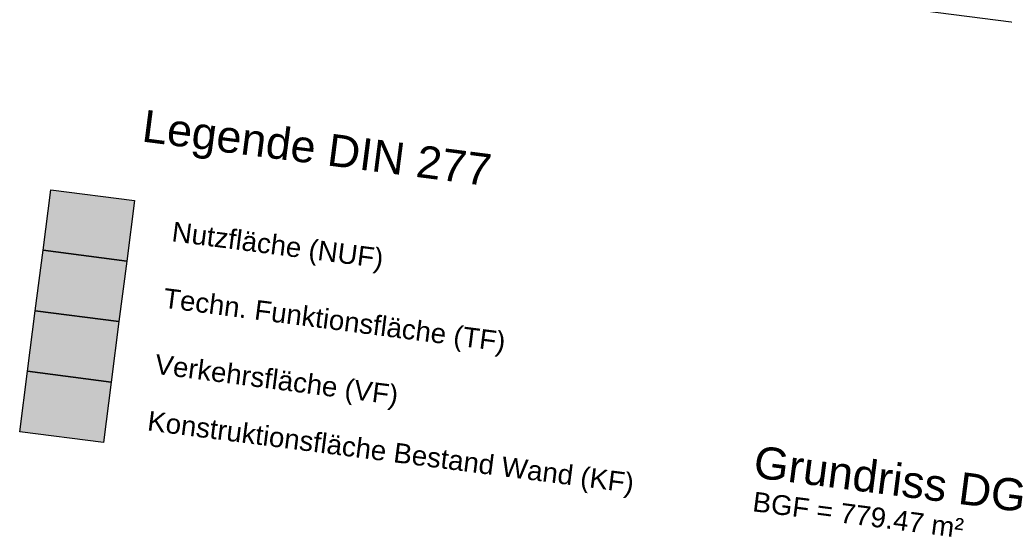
# Model space of a CAD drawing. Header units: metres. Extents: x 344110.3 to 344188.7, y 5709484.5 to 5709544.9.
# Tile 1 of 14: x 344113.3 to 344153.2, y 5709484.5 to 5709505.4. Entities that reach past the tile are written whole.
import ezdxf

# ---------------------------------------------------------------- set-up
doc = ezdxf.new("R2010")
doc.units = ezdxf.units.M
doc.layers.add('Bemassung', color=7, linetype='Continuous')
doc.layers.add('Legende', color=7, linetype='Continuous')
doc.layers.add('Text', color=7, linetype='Continuous', lineweight=13)
doc.styles.get("Standard").update_dxf_attribs({"font": 'arial.ttf'})
doc.dimstyles.new('1', dxfattribs={"dimtxt": 0.2, "dimasz": 0.005, "dimexe": 0.08, "dimexo": 0, "dimgap": 0.05, "dimtad": 3, "dimzin": 3, "dimdsep": 46, "dimtxsty": 'Standard', "dimblk": '1000hands_BEMPFEIL', "dimcen": 1, "dimdle": 0.08, "dimse1": 1, "dimse2": 1, "dimclre": 256, "dimazin": 2, "dimtfac": 1, "dimtix": 1, "dimtmove": 2, "dimatfit": 3, "dimldrblk": '1000hands_BEMPFEIL', "dimfxl": 1, "dimtolj": 1, "dimtzin": 0, "dimarcsym": 0})

# ---------------------------------------------------------------- blocks, each defined once
blk = doc.blocks.new('1000hands_BEMPFEIL')
at = {"color": 0}
for p, q in [((-25.4, 0), (25.4, 0)), ((-18, -18), (18, 18)), ((0, -25.4), (0, 25.4))]:
    blk.add_line(p, q, dxfattribs=at)
blk = doc.blocks.new('*D2')
at = {"layer": 'Bemassung', "color": 0, "lineweight": -2, "transparency": 16777216}
blk.add_line((344116.828, 5709510.066), (344161.617, 5709504.285), dxfattribs=at)
at = {"layer": 'Defpoints', "color": 0, "transparency": 16777216}
for p in [(344118.055, 5709519.613, 0.002), (344162.279, 5709509.372, 0.002), (344161.622, 5709504.284)]:
    blk.add_point(p, dxfattribs=at)
at = {"layer": 'Bemassung', "color": 0, "lineweight": -2, "transparency": 16777216, "xscale": 0.005, "yscale": 0.005, "zscale": 0.005}
for p, rotation in [((344116.823, 5709510.067), 172.6453569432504), ((344161.622, 5709504.284), 352.6453569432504)]:
    blk.add_blockref('1000hands_BEMPFEIL', p, dxfattribs=dict(at, rotation=rotation))
at = {"layer": 'Bemassung', "color": 0, "transparency": 16777216, "insert": (344139.242, 5709507.326), "char_height": 0.2, "attachment_point": 5, "rotation": 352.6454}
blk.add_mtext('\\A1;45.17', dxfattribs=at)

msp = doc.modelspace()

# ---------------------------------------------------------------- hatches: boundary and pattern name
at = {"layer": 'Legende'}
h = msp.add_hatch(color=134, dxfattribs=at)
h.dxf.hatch_style = 1
h.paths.add_polyline_path([(344117.932, 5709498.095), (344114.538, 5709498.533), (344114.221, 5709496.079), (344117.615, 5709495.641)])
h = msp.add_hatch(color=4, dxfattribs=at)
h.dxf.hatch_style = 1
h.paths.add_polyline_path([(344117.615, 5709495.641), (344114.221, 5709496.079), (344113.904, 5709493.626), (344117.298, 5709493.187)])
h = msp.add_hatch(color=254, dxfattribs=at)
h.dxf.hatch_style = 1
h.paths.add_polyline_path([(344117.298, 5709493.187), (344113.904, 5709493.626), (344113.587, 5709491.172), (344116.982, 5709490.734)])
h = msp.add_hatch(color=8, dxfattribs=at)
h.dxf.hatch_style = 1
h.paths.add_polyline_path([(344116.982, 5709490.734), (344113.587, 5709491.172), (344113.271, 5709488.718), (344116.665, 5709488.28)])

# ---------------------------------------------------------------- linework, layer by layer
for points in [[(344114.538, 5709498.533), (344117.932, 5709498.095), (344117.615, 5709495.641), (344114.221, 5709496.079)], [(344114.221, 5709496.079), (344117.615, 5709495.641), (344117.298, 5709493.187), (344113.904, 5709493.626)], [(344113.904, 5709493.626), (344117.298, 5709493.187), (344116.982, 5709490.734), (344113.587, 5709491.172)], [(344113.587, 5709491.172), (344116.982, 5709490.734), (344116.665, 5709488.28), (344113.271, 5709488.718)]]:
    msp.add_lwpolyline(points, close=True, dxfattribs=at)

# ---------------------------------------------------------------- texts
for s, height, p in [('Legende DIN 277', 1.3, (344118.186, 5709500.492)), ('Nutzfläche (NUF)', 0.8, (344119.407, 5709496.446)), ('Techn. Funktionsfläche (TF)', 0.8, (344119.06, 5709493.753)), ('Verkehrsfläche (VF)', 0.8, (344118.714, 5709491.074)), ('Konstruktionsfläche Bestand Wand (KF)', 0.8, (344118.417, 5709488.776))]:
    msp.add_text(s, height=height, rotation=352.6454, dxfattribs=at).set_placement(p)
at = {"layer": 'Text'}
for s, height, p in [('Grundriss DG', 1.3, (344142.986, 5709486.874)), ('BGF = 779.47 m² ', 0.8, (344142.964, 5709485.5))]:
    msp.add_text(s, height=height, rotation=352.6454, dxfattribs=at).set_placement(p)

# ---------------------------------------------------------------- dimensions: what is measured, and where the dimension line sits
at = {"layer": 'Bemassung'}
dim = msp.add_linear_dim(base=(344161.622, 5709504.284), p1=(344118.055, 5709519.613, 0.002), p2=(344162.279, 5709509.372, 0.002), angle=352.6454, dimstyle='1', dxfattribs=at)
dim.commit()
dim.dimension.update_dxf_attribs({"geometry": '*D2', "text_midpoint": (344139.242, 5709507.326)})

doc.saveas('drawing.dxf')
